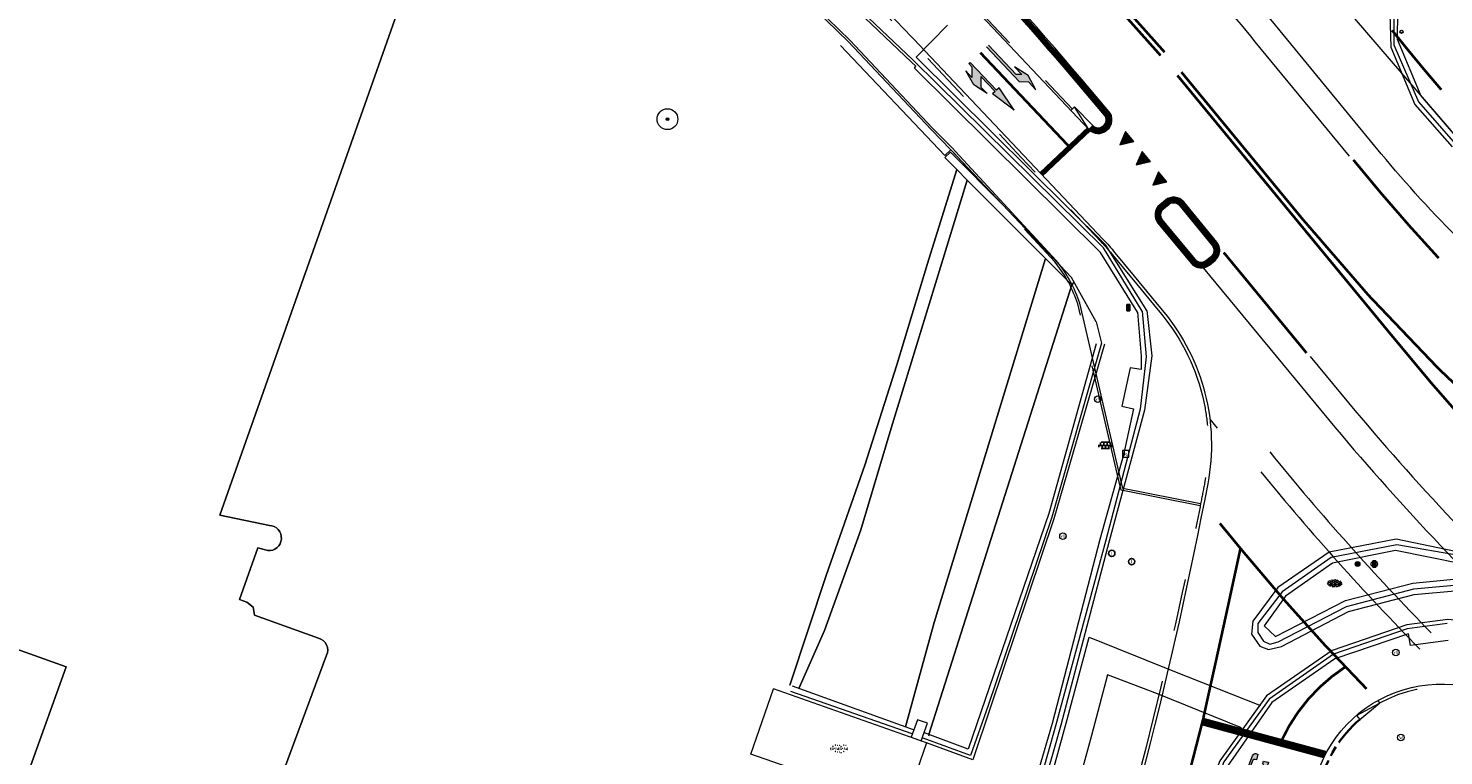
# Model space of a CAD drawing. Header units: metres. Extents: x 187916 to 189411, y 333285 to 334910.
# Tile 27 of 256: x 188472 to 188526, y 334271 to 334299. Entities that reach past the tile are written whole.
import ezdxf
from ezdxf.enums import TextEntityAlignment as Align

# ---------------------------------------------------------------- set-up
doc = ezdxf.new("R2010")
doc.units = ezdxf.units.M
for name, pattern in [('ACAD_ISO09W100', [45, 24, -3, 6, -3, 6, -3]), ('VH-OPSLUITBAND_100X200', [16, 8, -2, 4, -2]), ('VH-TROTTOIRBAND_180-200', [20, 10, -2, 2, -2, 2, -2]), ('VH-TROTTOIRBAND_280-300', [26, 12, -2, 4, -2, 4, -2]), ('VW-1-1_STREEP', [2, 1, -1]), ('VW-5050_STREEP', [1, 0.5, -0.5])]:
    doc.linetypes.add(name, pattern=pattern)
for name, color, linetype, lineweight in [('B-ME-BC-BETONVORM-G', 253, 'Continuous', 18), ('B-ME-IE-MEUBILAIR_WEGMEUBILAIR-S', 253, 'Continuous', 18), ('B-ME-IE-MEUBILAIR_WEGMEUBILAIR_PAAL-S', 253, 'Continuous', 18), ('B-ME-IE-MEUBILAIR_WEGMEUBILAIR_VERKEERSLICHT-S', 253, 'Continuous', 25), ('B-ME-IE-TERREINAFSCHEIDING_KUNSTMATIG_MUUR-G', 253, 'IE-TERREINAFSCHEIDING-KUNSTMATIG-DICHT', 18), ('B-ME-IE-TERREINAFSCHEIDING_KUNSTMATIG_RASTERHEKWERK-G', 253, 'IE-TERREINAFSCHEIDING-KUNSTMATIG-OPEN', 18), ('B-ME-RI-HWA_KOLK-S', 253, 'Continuous', 25), ('B-ME-RI-PUT_INSPECTIE-S', 253, 'Continuous', 25), ('B-ME-VH-KANTOPSLUITING_ACHTERKANTBAND-G', 253, 'Continuous', 18), ('B-ME-VH-VERHARDING_ASFALT-G', 253, 'Continuous', 18), ('B-ME-VH-VERHARDING_BETON-S', 253, 'Continuous', 25), ('B-ME-VH-VERHARDING_BETONSTRAATSTEEN-G', 253, 'Continuous', 18), ('B-ME-VH-VERHARDING_BETONSTRAATSTEEN-S', 253, 'Continuous', 25), ('B-ME-VH-VERHARDING_TEGEL-G', 253, 'Continuous', 18), ('B-ME-VH-VERHARDING_TEGEL-S', 253, 'Continuous', 25), ('B-WE-GK-KADEMUUR-GV', 253, 'Continuous', 15), ('B-WE-GR-BOOM-S', 253, 'Continuous', 15), ('B-WE-OG-BEBOUWING-GV', 253, 'Continuous', 15), ('B-WE-OG-TERREIN_BEGROEID-GV', 253, 'Continuous', 15), ('B-WE-OG-TERREIN_ERF-GV', 253, 'Continuous', 15), ('B-WE-OG-TERREIN_OEVER-GV', 253, 'Continuous', 15), ('B-WE-OG-WATER-GV', 253, 'Continuous', 15), ('N-WE-VH-KANTOPSLUITING_OPSLUITBAND_80X200-G', 30, 'VH-OPSLUITBAND_100X200', 15), ('N-WE-VH-KANTOPSLUITING_RIJWIELPADBAND_4-12 200-G', 94, 'VH-TROTTOIRBAND_180-200', 15), ('N-WE-VH-KANTOPSLUITING_TROTTOIRBAND_180 200-G', 251, 'VH-TROTTOIRBAND_180-200', 15), ('N-WE-VH-KANTOPSLUITING_TROTTOIRBAND_280 300-G', 10, 'VH-TROTTOIRBAND_280-300', 35), ('N-WE-VH-KANTOPSLUITING_TROTTOIRBAND_RWS-G', 251, 'ACAD_ISO09W100', 35), ('N-WE-VH-KANTOPSLUITING_VOORKANTBAND-G', 7, 'Continuous', 15), ('N-WE-VW-MARKERING_DWARS_DRIEHOEK-G', 251, 'VW-HAAIETAND50_L', 0), ('N-WE-VW-MARKERING_DWARS_OVERSTEEK_BLOKSTREEP-G', 251, 'VW-BLOK50', 0), ('N-WE-VW-MARKERING_DWARS_OVERSTEEK_KANALISATIESTREEP50_010_OENV-G', 251, 'VW-5050_STREEP', 0), ('N-WE-VW-MARKERING_DWARS_STOPSTREEP_020_OENV-G', 251, 'Continuous', 0), ('N-WE-VW-MARKERING_DWARS_STOPSTREEP_030_OENV-G', 251, 'Continuous', 0), ('N-WE-VW-MARKERING_LANGS_STREEP-G', 251, 'Continuous', 0), ('N-WE-VW-MARKERING_LANGS_STREEP_11_010_OENV-G', 251, 'VW-1-1_STREEP', 0), ('N-WE-VW-MARKERING_LANGS_STREEP_DOORGETROKKEN_010_OENV-G', 251, 'Continuous', 0), ('N-WE-VW-MARKERING_VLAK-G', 251, 'Continuous', 0)]:
    doc.layers.add(name, color=color, linetype=linetype, lineweight=lineweight)
doc.layers.add('N-W-VH-MATERIAALSCHEIDING-G', color=7, linetype='Continuous')
doc.styles.add('NLCS-ISO', font='NLCS-ISO.ttf')
doc.linetypes.add('IE-TERREINAFSCHEIDING-KUNSTMATIG-DICHT', pattern='A,8,-1,[82,NLCS.SHX,S=0.75,R=90,X=0,Y=0],-1', length=10)
doc.linetypes.add('IE-TERREINAFSCHEIDING-KUNSTMATIG-OPEN', pattern='A,7,-1.5,[67,NLCS.SHX,S=0.75,R=0,X=0,Y=0],-1.5', length=10)
doc.linetypes.add('VW-BLOK50', pattern='A,0,-0.5,[148,NLCS.SHX,S=1,R=0,X=-0.5,Y=0],-0.5', length=1)
doc.linetypes.add('VW-HAAIETAND50_L', pattern='A,0,-0.5,[150,NLCS.SHX,S=1,R=0,X=-0.625,Y=-0.25],-0.5', length=1)

# ---------------------------------------------------------------- blocks, each defined once
blk = doc.blocks.new('SGR-BOOM_GBKN-SO')
at = {"linetype": 'ByBlock', "lineweight": 18}
h = blk.add_hatch(color=0, dxfattribs=at)
h.dxf.hatch_style = 1
edge = h.paths.add_edge_path()
edge.add_arc((0, 0), 0.25, 0, 360)
at = {"color": 0, "linetype": 'ByBlock', "lineweight": 18}
for radius in [2, 0.25]:
    blk.add_circle((0, 0), radius, dxfattribs=at)
at = {"color": 0, "linetype": 'ByBlock', "lineweight": 18, "style": 'NLCS-ISO'}
blk.add_attdef('SOORT', (2.5, 0), '', height=1.5, dxfattribs=at)
blk = doc.blocks.new('SIE-WEG_STRAATPOT_WATER-SO')
blk.add_circle((0, 0), 0.4)
at = {"style": 'NLCS-ISO'}
blk.add_text('W', height=0.4, dxfattribs=at).set_placement((-0.21, -0.21))
blk = doc.blocks.new('SIE-WEG_PAAL_VERKEERSBORD-SO')
at = {"color": 0, "linetype": 'ByBlock', "lineweight": 18}
blk.add_circle((0, 0), 1.5, dxfattribs=at)
at = {"color": 0, "linetype": 'ByBlock', "lineweight": 18, "style": 'NLCS-ISO'}
blk.add_text('vb', height=1.5, dxfattribs=at).set_placement((0, 0.13), align=Align.MIDDLE_CENTER)
blk = doc.blocks.new('SIE-WEG_PAAL_ALGEMEEN_TYPE_01-SO')
h = blk.add_hatch(color=256)
edge = h.paths.add_edge_path()
edge.add_arc((0, 0), 0.188, 0, 360)
at = {"ltscale": 0.5}
blk.add_circle((0, 0), 0.188, dxfattribs=at)
blk = doc.blocks.new('SVH-BSS_KEIFORMAAT_KEPER-SO')
at = {"ltscale": 0.1}
for p, q in [((-5.3, 0.9), (-4.5, 0)), ((-5.2, 0.7), (-4, 1.9)), ((-5.2, -0.7), (-3, 1.5)), ((-4.8, -1.8), (-3, 0)), ((-4.6, 1.6), (-4.5, 1.5)), ((-3.7, 0.7), (-1.5, -1.5)), ((-3.6, 2.1), (-1.5, 0)), ((-2.5, 2.5), (-1.5, 1.5)), ((-2.2, 0.7), (-0.2, 2.8)), ((-2.2, 2.2), (-1.8, 2.6)), ((-2.2, -0.7), (0, 1.5)), ((-2.2, -2.2), (0, 0)), ((-0.7, 2.2), (1.5, 0)), ((-0.7, 0.7), (1.5, -1.5)), ((0.2, 2.8), (1.5, 1.5)), ((0.7, 2.2), (1.2, 2.7)), ((0.7, 0.7), (2.4, 2.4)), ((0.7, -0.7), (3, 1.5)), ((0.7, -2.2), (3, 0)), ((2.2, 2.2), (4.5, 0)), ((2.2, 0.7), (4.5, -1.5)), ((3.7, 0.7), (4.5, 1.5)), ((3.7, -0.7), (5.2, 0.8)), ((4.2, 1.7), (4.5, 1.5)), ((5.2, 0.7), (5.4, 0.5)), ((-5.7, -0.2), (-4.5, -1.5)), ((-3.9, -2.4), (-3, -1.5)), ((-3.7, -0.7), (-1.5, -3)), ((-3.7, -2.2), (-3.3, -2.7)), ((-1.6, -3.1), (0, -1.5)), ((-0.7, -0.7), (1.5, -3)), ((-0.7, -2.2), (0.2, -3.2)), ((-0.2, -3.2), (0, -3)), ((1.4, -3.1), (3, -1.5)), ((2.2, -0.7), (3.8, -2.4)), ((2.2, -2.2), (2.8, -2.8)), ((3.7, -2.2), (5.6, -0.4)), ((5.2, -0.7), (5.4, -1))]:
    blk.add_line(p, q, dxfattribs=at)
at = {"style": 'NLCS-ISO'}
blk.add_attdef('FORMAAT', text='', height=1.8, dxfattribs=at).set_placement((-5.8, -0.2), align=Align.MIDDLE_RIGHT)
blk.add_attdef('KLEUR', text='', height=1.8, dxfattribs=at).set_placement((5.8, -0.2), align=Align.MIDDLE_LEFT)
at = {"style": 'NLCS-ISO', "flags": 1}
blk.add_attdef('FUNCTIE', text='', height=1.8, dxfattribs=at).set_placement((0.1, -3.6), align=Align.MIDDLE_CENTER)
blk = doc.blocks.new('SIE-WEG_VERKEERSLICHT-SO')
at = {"color": 0, "flags": 128}
blk.add_lwpolyline([(-0.22, -0.62), (0.22, -0.62, 0.414214), (0.29, -0.54), (0.29, 0.54, 0.414214), (0.22, 0.62), (-0.22, 0.62, 0.414214), (-0.29, 0.54), (-0.29, -0.54, 0.414214)], format="xyb", close=True, dxfattribs=at)
at = {"color": 0}
for centre in [(0, 0.4), (0, 0), (0, -0.41)]:
    blk.add_circle(centre, 0.166, dxfattribs=at)
for centre in [(0, 0.33), (0, -0.07), (0, -0.48)]:
    blk.add_arc(centre, 0.191, 33.9504, 150.9239, dxfattribs=at)
blk = doc.blocks.new('SRI-PUT_INSPECTIE-SO')
blk.add_circle((0, 0), 2)
at = {"style": 'NLCS-ISO'}
blk.add_text('I', height=2.5, dxfattribs=at).set_placement((0, -0.01), align=Align.MIDDLE_CENTER)
blk = doc.blocks.new('SVH-TEGEL_300X300_DUN_LINT_KL-SO')
for p, q in [((-2.25, 1.36), (-2.25, 0)), ((-1.9, 1.5), (1.9, 1.5)), ((-1.5, 1.62), (-1.5, 1.5)), ((-0.75, 1.5), (-0.75, 0)), ((0, 1.81), (0, 1.5)), ((0, 0), (0, -1.5)), ((0.75, 1.5), (0.75, 0)), ((1.5, 1.62), (1.5, 1.5)), ((2.25, 1.36), (2.25, 0)), ((-3.39, 0), (3.39, 0)), ((-3, 0), (-3, -0.85)), ((-1.9, -1.5), (1.9, -1.5)), ((-1.5, 0), (-1.5, -1.5)), ((-0.75, -1.5), (-0.75, -1.77)), ((0.75, -1.5), (0.75, -1.77)), ((1.5, 0), (1.5, -1.5)), ((3, 0), (3, -0.85))]:
    blk.add_line(p, q)
blk = doc.blocks.new('SRI-KOLK-SO')
at = {"color": 0, "linetype": 'ByBlock', "lineweight": 18}
blk.add_lwpolyline([(-1.125, -1.125), (1.125, -1.125), (1.125, 1.125), (-1.125, 1.125)], close=True, dxfattribs=at)
at = {"color": 0, "linetype": 'ByBlock', "lineweight": 18, "style": 'NLCS-ISO'}
blk.add_text('k', height=1.5, dxfattribs=at).set_placement((0, 0), align=Align.MIDDLE_CENTER)
blk = doc.blocks.new('SVH-BETON-SO')
for p, q in [((-3.99, 1.31), (-4.09, 1.08)), ((-4.09, 1.07), (-3.99, 0.97)), ((-4, 1.31), (-3.9, 1.21)), ((-3.89, 1.21), (-3.99, 0.98)), ((-2.09, 0), (-1.91, 0)), ((-2, -0.16), (-2.09, 0)), ((-2, -0.16), (-1.91, 0)), ((1.25, 1.31), (1.16, 1.08)), ((1.16, 1.07), (1.26, 0.97)), ((1.25, 1.31), (1.35, 1.21)), ((1.35, 1.21), (1.26, 0.98)), ((3.15, 0), (3.34, 0)), ((3.25, -0.16), (3.15, 0)), ((3.25, -0.16), (3.34, 0)), ((-4.09, -0.65), (-3.91, -0.65)), ((-4, -0.81), (-4.09, -0.65)), ((-4, -0.81), (-3.91, -0.65)), ((-1, -0.74), (-0.9, -0.64)), ((-1, -0.74), (-0.77, -0.83)), ((-0.9, -0.64), (-0.67, -0.73)), ((-0.77, -0.83), (-0.67, -0.73)), ((1.15, -0.65), (1.34, -0.65)), ((1.25, -0.81), (1.15, -0.65)), ((1.25, -2.8), (1.16, -3.03)), ((1.16, -3.04), (1.21, -3.09)), ((1.25, -0.81), (1.34, -0.65)), ((1.25, -2.81), (1.35, -2.91)), ((1.35, -2.9), (1.28, -3.08)), ((4.24, -0.74), (4.47, -0.83)), ((4.25, -0.74), (4.35, -0.64)), ((4.34, -0.64), (4.57, -0.73)), ((4.48, -0.83), (4.58, -0.73))]:
    blk.add_line(p, q)
for centre, radius in [((-5.25, 0), 0.00119), ((-4, 0), 0.00119), ((-2.45, 1.92), 0.00119), ((-2.22, 1.83), 0.00491), ((-0.95, 1.65), 0.00119), ((0, 0), 0.00119), ((0.3, 1.65), 0.00119), ((1.25, 0), 0.00119), ((2.8, 1.92), 0.00119), ((3.03, 1.83), 0.00491), ((4.3, 1.65), 0.00119), ((5.25, 0), 0.00119), ((-5.32, -0.36), 0.00119), ((-5.25, -1.05), 0.00119), ((-3.01, -0.16), 0.00119), ((-2.45, -2.19), 0.00119), ((-2.22, -2.28), 0.00491), ((-2, -0.65), 0.00119), ((-0.95, -2.46), 0.00119), ((-0.07, -0.36), 0.00119), ((0, -1.05), 0.00119), ((0.3, -2.46), 0.00119), ((2.24, -0.16), 0.00119), ((2.8, -2.19), 0.00119), ((3.03, -2.28), 0.00491), ((3.25, -0.65), 0.00119), ((5.17, -0.36), 0.00119), ((5.25, -1.05), 0.00119)]:
    blk.add_circle(centre, radius)
at = {"style": 'NLCS-ISO', "flags": 1}
blk.add_attdef('FUNCTIE', text='', height=1.8, dxfattribs=at).set_placement((0.12, -3.58), align=Align.MIDDLE_CENTER)
blk = doc.blocks.new('DTM')
at = {"layer": 'B-ME-BC-BETONVORM-G', "ltscale": 0.2, "flags": 128}
for points in [[(188505.543, 334269.014), (188499.672, 334271.066), (188500.534, 334273.575)], [(188506.411, 334271.497), (188500.534, 334273.575)], [(188506.061, 334272.38), (188505.823, 334271.717), (188506.211, 334271.573), (188506.444, 334272.252), (188506.061, 334272.38)]]:
    blk.add_lwpolyline(points, dxfattribs=at)
at = {"layer": 'B-ME-IE-TERREINAFSCHEIDING_KUNSTMATIG_MUUR-G', "ltscale": 0.2, "flags": 128}
for points in [[(188500.036, 334301.71), (188503.406, 334298.432)], [(188507.117, 334294.052), (188503.107, 334298.274)], [(188506.587, 334295.048), (188503.406, 334298.432)], [(188506.587, 334295.048), (188507.346, 334294.277)], [(188507.346, 334294.277), (188507.117, 334294.052)], [(188512.928, 334286.826), (188511.11, 334280.305)], [(188511.11, 334280.305), (188508.006, 334271.254)], [(188505.915, 334271.998), (188501.265, 334273.674)], [(188505.915, 334271.998), (188505.923, 334271.995)], [(188506.338, 334271.885), (188506.32, 334271.891)], [(188508.006, 334271.254), (188506.338, 334271.885)]]:
    blk.add_lwpolyline(points, dxfattribs=at)
at = {"layer": 'B-ME-IE-TERREINAFSCHEIDING_KUNSTMATIG_RASTERHEKWERK-G', "ltscale": 0.2, "flags": 128}
for points in [[(188511.982, 334289.374), (188507.346, 334294.277)], [(188512.926, 334287.661), (188511.982, 334289.374)], [(188512.926, 334287.661), (188513.132, 334286.842)], [(188513.132, 334286.842), (188511.219, 334280.169)], [(188511.219, 334280.169), (188508.778, 334272.938)], [(188501.192, 334273.482), (188505.841, 334271.857)], [(188508.778, 334272.938), (188508.103, 334271.015)], [(188508.103, 334271.015), (188506.28, 334271.676)]]:
    blk.add_lwpolyline(points, dxfattribs=at)
at = {"layer": 'B-ME-VH-KANTOPSLUITING_ACHTERKANTBAND-G', "ltscale": 0.2, "flags": 128}
for points in [[(188505.839, 334297.641), (188500.954, 334302.286), (188498.138, 334305.212), (188491.784, 334310.683), (188484.986, 334316.398), (188476.28, 334323.686), (188471.692, 334326.803), (188464.714, 334332.309), (188458.052, 334337.665), (188451.755, 334342.858), (188444.99, 334348.585), (188439.219, 334353.386), (188434.646, 334357.238), (188434.017, 334357.611), (188432.815, 334357.62), (188431.977, 334357.016), (188432.013, 334356.959), (188427.07, 334351.062)], [(188537.18, 334342.12), (188534.839, 334333.267), (188533.977, 334329.818), (188533.817, 334329.499), (188533.477, 334329.21), (188531.739, 334328.223), (188531.52, 334328.036), (188531.352, 334327.785), (188528.999, 334318.529), (188527.305, 334312.1), (188525.019, 334303.059), (188524.794, 334302.126), (188525.253, 334302.006), (188524.931, 334300.574), (188524.5, 334300.627), (188524.48, 334298.517), (188525.39, 334296.34), (188526.858, 334294.626)], [(188514.516, 334288.041), (188513.088, 334290.334), (188505.946, 334297.411), (188505.994, 334297.486), (188505.839, 334297.641)], [(188514.516, 334288.041), (188514.65, 334286.344), (188514.654, 334285.838), (188514.223, 334285.893), (188513.905, 334284.431), (188514.359, 334284.329), (188513.967, 334282.558), (188513.061, 334279.306), (188511.235, 334272.236), (188509.659, 334266.862), (188509.658, 334266.801), (188509.372, 334265.803), (188507.419, 334259.111), (188505.864, 334254.053), (188505.856, 334253.963), (188504.138, 334248.591), (188504.141, 334248.523), (188502.107, 334242.438), (188499.75, 334235.618)], [(188519.802, 334275.585), (188522.494, 334276.962), (188525.084, 334277.634), (188526.776, 334277.802), (188526.947, 334278.374), (188524.414, 334278.885), (188521.992, 334278.4), (188520.195, 334277.134), (188519.369, 334275.992), (188519.802, 334275.585)], [(188526.44, 334275.434), (188524.988, 334275.242), (188524.917, 334275.68), (188522.09, 334274.722), (188519.672, 334273.041), (188517.992, 334270.642), (188517.392, 334268.981)]]:
    blk.add_lwpolyline(points, dxfattribs=at)
at = {"layer": 'B-ME-VH-VERHARDING_ASFALT-G', "ltscale": 0.2, "flags": 128}
for points in [[(188534.713, 334341.928), (188532.653, 334334.088), (188531.083, 334327.824), (188528.677, 334318.608), (188526.942, 334312.088), (188524.631, 334303.022), (188524.472, 334302.259), (188524.163, 334300.803), (188524.235, 334298.219), (188525.159, 334296.015), (188526.59, 334294.387)], [(188514.874, 334288.097), (188513.299, 334290.613), (188506.012, 334297.831), (188507.22, 334299.055)], [(188514.874, 334288.097), (188515.065, 334286.364), (188514.773, 334284.269), (188513.417, 334279.242), (188511.566, 334272.176), (188509.728, 334265.689), (188507.752, 334258.994), (188506.703, 334255.536)], [(188520.042, 334275.199), (188522.611, 334276.54), (188525.13, 334277.192), (188526.833, 334277.353), (188527.23, 334277.457), (188527.585, 334277.964), (188527.529, 334278.485), (188527.029, 334278.78), (188524.44, 334279.324), (188521.869, 334278.814), (188519.901, 334277.464), (188518.933, 334276.174), (188518.883, 334275.667), (188519.21, 334275.215), (188519.543, 334275.088), (188520.042, 334275.199)], [(188618.626, 334232.243), (188609.812, 334235.995), (188608.421, 334236.598), (188600.241, 334240.118), (188592.065, 334243.633), (188582.77, 334247.633), (188574.778, 334251.069), (188565.582, 334255.046), (188561.079, 334257.134), (188551.776, 334262.208), (188544.883, 334266.261), (188538.941, 334270.011), (188531.327, 334275.044), (188529.037, 334275.965), (188526.426, 334276.239), (188524.851, 334276.035), (188521.984, 334275.044), (188519.46, 334273.298), (188517.67, 334270.807), (188517.01, 334269.045)]]:
    blk.add_lwpolyline(points, dxfattribs=at)
at = {"layer": 'B-ME-VH-VERHARDING_BETONSTRAATSTEEN-G', "ltscale": 0.2, "flags": 128}
for points in [[(188505.894, 334297.718), (188501.002, 334302.378), (188498.201, 334305.265), (188491.848, 334310.749), (188485.044, 334316.468), (188476.342, 334323.776), (188471.749, 334326.91), (188464.808, 334332.367), (188458.135, 334337.732), (188451.85, 334342.913), (188445.051, 334348.647), (188439.276, 334353.464), (188434.73, 334357.31), (188434.007, 334357.737), (188432.758, 334357.722), (188431.884, 334357.091), (188426.91, 334351.145)], [(188537.01, 334342.201), (188534.659, 334333.341), (188533.813, 334329.864), (188533.665, 334329.6), (188533.617, 334329.573), (188533.418, 334329.395), (188531.616, 334328.409), (188531.42, 334328.228), (188531.203, 334327.808), (188528.801, 334318.574), (188527.11, 334312.081), (188524.81, 334303.03), (188524.651, 334302.193), (188524.332, 334300.719), (188524.35, 334298.304), (188525.302, 334296.119), (188526.713, 334294.491)], [(188514.686, 334288.079), (188513.2, 334290.501), (188505.894, 334297.718)], [(188514.686, 334288.079), (188514.839, 334286.318), (188514.608, 334284.318), (188513.294, 334279.278), (188511.369, 334272.193), (188509.563, 334265.723), (188507.623, 334259.067)], [(188519.914, 334275.377), (188522.534, 334276.738), (188525.124, 334277.406), (188526.801, 334277.561), (188527.157, 334277.69), (188527.341, 334278.107), (188527.279, 334278.385), (188526.992, 334278.671), (188524.467, 334279.103), (188521.946, 334278.612), (188520.058, 334277.303), (188519.135, 334276.083), (188519.128, 334275.741), (188519.343, 334275.403), (188519.589, 334275.292), (188519.914, 334275.377)], [(188526.404, 334276.085), (188524.857, 334275.879), (188522.036, 334274.909), (188519.561, 334273.177), (188517.823, 334270.768), (188517.161, 334269.038)], [(188506.703, 334255.536), (188506.889, 334255.459), (188508.025, 334259.116), (188510.174, 334266.427), (188511.805, 334272.389), (188512.66, 334275.559), (188515.865, 334274.267), (188519.238, 334272.934)], [(188518.505, 334272.078), (188515.28, 334273.375), (188513.359, 334274.114), (188512.747, 334271.786), (188511.068, 334265.647), (188509.075, 334259.034), (188507.844, 334255.071), (188505.651, 334248.03), (188503.597, 334241.722), (188501.267, 334235.187)]]:
    blk.add_lwpolyline(points, dxfattribs=at)
at = {"layer": 'B-ME-VH-VERHARDING_TEGEL-G', "ltscale": 0.2, "flags": 128}
blk.add_lwpolyline([(188513.242, 334286.808), (188511.302, 334280.105), (188508.865, 334272.873), (188508.194, 334270.848), (188506.411, 334271.497), (188505.593, 334269.127), (188507.469, 334268.457), (188509.659, 334266.862)], dxfattribs=at)
at = {"layer": 'B-WE-GK-KADEMUUR-GV', "ltscale": 0.2, "flags": 128}
blk.add_lwpolyline([(188509.346, 334292.161), (188507.332, 334294.182), (188507.12, 334293.97), (188507.569, 334293.519), (188507.977, 334293.11), (188510.984, 334290.094), (188511.984, 334289.091), (188512.083, 334289.19)], dxfattribs=at)
at = {"layer": 'B-WE-OG-BEBOUWING-GV', "ltscale": 0.2, "flags": 128}
for points in [[(188461.172, 334278.776), (188473.384, 334274.416), (188472.013, 334270.607)], [(188480.661, 334267.542), (188483.378, 334274.861), (188483.412, 334274.959), (188483.423, 334275.062), (188483.411, 334275.165), (188483.377, 334275.263), (188483.322, 334275.351), (188483.249, 334275.424), (188483.162, 334275.48), (188483.064, 334275.515)], [(188483.064, 334275.515), (188480.607, 334276.398), (188480.557, 334276.705), (188480.312, 334276.896), (188480.035, 334277.003), (188480.74, 334278.982), (188481.12, 334278.879), (188481.216, 334278.881), (188481.31, 334278.901), (188481.398, 334278.939), (188481.477, 334278.994), (188481.544, 334279.064), (188481.595, 334279.145), (188481.629, 334279.235), (188481.645, 334279.33), (188481.642, 334279.426), (188481.62, 334279.52), (188481.58, 334279.607), (188481.523, 334279.685), (188481.452, 334279.75), (188481.37, 334279.8), (188481.279, 334279.832), (188481.184, 334279.846), (188479.283, 334280.241), (188487.988, 334304.914)]]:
    blk.add_lwpolyline(points, dxfattribs=at)
at = {"layer": 'B-WE-OG-TERREIN_BEGROEID-GV', "ltscale": 0.2, "flags": 128}
for points in [[(188512.083, 334289.19), (188511.984, 334289.091), (188506.505, 334271.822)], [(188506.496, 334271.792), (188506.482, 334271.748)]]:
    blk.add_lwpolyline(points, dxfattribs=at)
at = {"layer": 'B-WE-OG-TERREIN_ERF-GV', "ltscale": 0.2, "flags": 128}
for points in [[(188487.988, 334304.914), (188479.283, 334280.241), (188481.184, 334279.846), (188481.279, 334279.832), (188481.37, 334279.8), (188481.452, 334279.75), (188481.523, 334279.685), (188481.58, 334279.607), (188481.62, 334279.52), (188481.642, 334279.426), (188481.645, 334279.33), (188481.629, 334279.235), (188481.595, 334279.145), (188481.544, 334279.064), (188481.477, 334278.994), (188481.398, 334278.939), (188481.31, 334278.901), (188481.216, 334278.881), (188481.12, 334278.879), (188480.74, 334278.982), (188480.035, 334277.003), (188480.312, 334276.896), (188480.557, 334276.705), (188480.607, 334276.398), (188483.064, 334275.515), (188483.162, 334275.48), (188483.249, 334275.424), (188483.322, 334275.351), (188483.377, 334275.263), (188483.411, 334275.165), (188483.423, 334275.062), (188483.412, 334274.959), (188483.378, 334274.861), (188480.661, 334267.542)], [(188472.013, 334270.607), (188473.384, 334274.416), (188461.172, 334278.776)], [(188501.163, 334273.708), (188502.562, 334277.923), (188504.038, 334282.16), (188505.271, 334286.013), (188506.454, 334289.911), (188507.569, 334293.519), (188507.12, 334293.97), (188507.332, 334294.182)]]:
    blk.add_lwpolyline(points, dxfattribs=at)
at = {"layer": 'B-WE-OG-TERREIN_OEVER-GV', "ltscale": 0.2, "flags": 128}
for points in [[(188501.503, 334273.588), (188502.5, 334275.813), (188503.889, 334279.679), (188505.054, 334283.579), (188507.977, 334293.11), (188507.569, 334293.519), (188506.454, 334289.911), (188505.271, 334286.013), (188504.038, 334282.16), (188502.562, 334277.923), (188501.163, 334273.708)], [(188506.505, 334271.822), (188511.984, 334289.091), (188510.984, 334290.094), (188506.708, 334276.121), (188505.607, 334272.109)]]:
    blk.add_lwpolyline(points, dxfattribs=at)
at = {"layer": 'B-WE-OG-WATER-GV', "ltscale": 0.2, "flags": 128}
blk.add_lwpolyline([(188505.607, 334272.109), (188506.708, 334276.121), (188510.984, 334290.094), (188507.977, 334293.11), (188505.054, 334283.579), (188503.889, 334279.679), (188502.5, 334275.813), (188501.503, 334273.588)], dxfattribs=at)
at = {"layer": 'B-ME-IE-MEUBILAIR_WEGMEUBILAIR-S'}
for name, p, xscale, yscale, zscale in [('SIE-WEG_STRAATPOT_WATER-SO', (188524.645, 334298.803), 0.15625, 0.15625, 0.15625), ('SIE-WEG_PAAL_VERKEERSBORD-SO', (188512.981, 334284.696), 0.083, 0.083, 0.083), ('SIE-WEG_PAAL_VERKEERSBORD-SO', (188511.648, 334279.437), 0.083, 0.083, 0.083), ('SIE-WEG_PAAL_VERKEERSBORD-SO', (188523.601, 334278.365), 0.083, 0.083, 0.083), ('SIE-WEG_PAAL_VERKEERSBORD-SO', (188524.429, 334274.97), 0.083, 0.083, 0.083), ('SIE-WEG_STRAATPOT_WATER-SO', (188524.618, 334271.704), 0.3125, 0.3125, 0.3125)]:
    blk.add_blockref(name, p, dxfattribs=dict(at, xscale=xscale, yscale=yscale, zscale=zscale))
at = {"layer": 'B-ME-IE-MEUBILAIR_WEGMEUBILAIR_PAAL-S', "xscale": 0.5, "yscale": 0.5, "zscale": 0.5}
blk.add_blockref('SIE-WEG_PAAL_ALGEMEEN_TYPE_01-SO', (188522.959, 334278.365), dxfattribs=at)
at = {"layer": 'B-ME-IE-MEUBILAIR_WEGMEUBILAIR_VERKEERSLICHT-S', "xscale": 0.2019620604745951, "yscale": 0.2019620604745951, "zscale": 0.2019620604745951}
for p in [(188514.159, 334288.21), (188523.6, 334278.367)]:
    blk.add_blockref('SIE-WEG_VERKEERSLICHT-SO', p, dxfattribs=at)
at = {"layer": 'B-ME-RI-HWA_KOLK-S', "xscale": 0.11, "yscale": 0.11, "zscale": 0.11}
blk.add_blockref('SRI-KOLK-SO', (188514.052, 334282.598), dxfattribs=at)
at = {"layer": 'B-ME-RI-PUT_INSPECTIE-S', "xscale": 0.06, "yscale": 0.06, "zscale": 0.06250000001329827}
for p in [(188513.523, 334278.772), (188514.286, 334278.46)]:
    blk.add_blockref('SRI-PUT_INSPECTIE-SO', p, dxfattribs=at)
at = {"layer": 'B-ME-VH-VERHARDING_BETON-S', "xscale": 0.06, "yscale": 0.06, "zscale": 0.06}
blk.add_blockref('SVH-BETON-SO', (188503.056, 334271.297), dxfattribs=at)
at = {"layer": 'B-ME-VH-VERHARDING_BETONSTRAATSTEEN-S', "xscale": 0.05, "yscale": 0.05, "zscale": 0.05}
blk.add_blockref('SVH-BSS_KEIFORMAAT_KEPER-SO', (188522.082, 334277.633), dxfattribs=at)
at = {"layer": 'B-ME-VH-VERHARDING_TEGEL-S', "xscale": 0.084, "yscale": 0.084, "zscale": 0.084}
blk.add_blockref('SVH-TEGEL_300X300_DUN_LINT_KL-SO', (188513.28, 334282.922), dxfattribs=at)
at = {"layer": 'B-WE-GR-BOOM-S', "xscale": 0.2, "yscale": 0.2, "zscale": 0.2}
blk.add_blockref('SGR-BOOM_GBKN-SO', (188496.465, 334295.448), dxfattribs=at)
blk = doc.blocks.new('ontwerp Parklaan')
at = {"layer": 'N-W-VH-MATERIAALSCHEIDING-G', "color": 251, "flags": 128}
blk.add_lwpolyline([(188523.074, 334293.468), (188523.073, 334293.468)], dxfattribs=at)
at = {"layer": 'N-WE-VH-KANTOPSLUITING_OPSLUITBAND_80X200-G', "color": 251, "flags": 128}
for points in [[(188437.25, 334358.278), (188452.166, 334345.74, 0.013064), (188460.51, 334339.09), (188479.453, 334324.888), (188483.726, 334321.52, -0.019446), (188492.722, 334313.846), (188502.469, 334304.853, -0.00761), (188504.72, 334302.712), (188508.57, 334299.474), (188512.009, 334295.837)], [(188516.919, 334280.601), (188513.881, 334281.196), (188513.881, 334281.196), (188513.73, 334281.843), (188512.215, 334288.356, 0.08873), (188511.383, 334289.91), (188511.331, 334289.967), (188507.462, 334294.154), (188507.346, 334294.277), (188506.587, 334295.048), (188503.406, 334298.432), (188500.036, 334301.71), (188494.44, 334306.873), (188493.451, 334307.282), (188491.094, 334309.378), (188490.271, 334310.206), (188489.908, 334310.456), (188489.089, 334310.888), (188488.967, 334311.372), (188483.059, 334316.114), (188482.502, 334316.642), (188480.949, 334318.667), (188477.038, 334321.749), (188476.61, 334321.813), (188476.268, 334321.621), (188475.327, 334322.396), (188475.319, 334322.742), (188475.256, 334322.953), (188475.155, 334323.113), (188474.911, 334323.257), (188474.63, 334323.185), (188474.33, 334322.896), (188471.429, 334325.324), (188455.251, 334338.219), (188455.076, 334337.952), (188449.538, 334342.657), (188446.785, 334344.996), (188445.266, 334346.258), (188444.498, 334346.908), (188440.455, 334350.379), (188434.575, 334355.096)]]:
    blk.add_lwpolyline(points, format="xyb", dxfattribs=at)
at = {"layer": 'N-WE-VH-KANTOPSLUITING_RIJWIELPADBAND_4-12 200-G', "color": 251, "flags": 128}
for points in [[(188435.834, 334356.594), (188450.75, 334344.056, 0.013074), (188459.19, 334337.33), (188478.112, 334323.144), (188482.365, 334319.792, -0.019446), (188491.231, 334312.229), (188500.977, 334303.236, -0.017053), (188505.823, 334298.45), (188510.047, 334293.982), (188513.104, 334290.749, -0.017075), (188513.551, 334290.243), (188514.158, 334289.506), (188514.295, 334289.339), (188515.121, 334288.337), (188515.429, 334287.963, -0.120345), (188517.054, 334284.595, -0.031342), (188517.199, 334283.619, -0.068519), (188517.087, 334281.472, -0.001154), (188516.934, 334280.679, -0.001429), (188516.739, 334279.699, -0.028358), (188511.721, 334260.524)], [(188615.511, 334231.962), (188588.361, 334243.176), (188553.708, 334257.488), (188552.026, 334258.183, -0.054854), (188536.847, 334266.5, -0.00316), (188536.032, 334267.079, -0.014252), (188532.447, 334269.815, -0.012545), (188529.426, 334272.39, 0.320006), (188523.794, 334273.019)]]:
    blk.add_lwpolyline(points, format="xyb", dxfattribs=at)
at = {"layer": 'N-WE-VH-KANTOPSLUITING_TROTTOIRBAND_180 200-G', "color": 251, "flags": 128}
blk.add_lwpolyline([(188512.718, 334295.131, 0.22, 0.22, 0.39435), (188513.249, 334295.098, 0.22, 0.22, 0), (188513.278, 334295.122, 0.22, 0.22, 0.416873), (188513.329, 334295.674, 0.22, 0.22, 0.026587), (188499.045, 334310.964, 0.2, 0.2, 0.017523), (188489.206, 334319.83, 0.2, 0.2, 0), (188487.526, 334321.242, 0.2, 0.2, 0.027351), (188479.057, 334327.605, 0.2, 0.2, 0), (188470.626, 334333.245, 0.2, 0.2, -0.027351), (188452.874, 334346.582, 0.2, 0.2, 0), (188437.958, 334359.12, 0.2, 0.2, 0)], format="xyseb", dxfattribs=at)
at = {"layer": 'N-WE-VH-KANTOPSLUITING_TROTTOIRBAND_180 200-G', "color": 251, "linetype": 'Continuous', "flags": 128}
blk.add_lwpolyline([(188512.798, 334295.207, 0.39435), (188513.179, 334295.183), (188513.208, 334295.207, 0.416873), (188513.245, 334295.603, 0.026587), (188498.969, 334310.885, 0.018226), (188489.142, 334319.753), (188487.462, 334321.166, 0.027351), (188479.001, 334327.522), (188470.57, 334333.162, -0.027351), (188452.809, 334346.505), (188437.893, 334359.043)], format="xyb", dxfattribs=at)
at = {"layer": 'N-WE-VH-KANTOPSLUITING_TROTTOIRBAND_180 200-G', "color": 251, "flags": 128}
for points in [[(188511.951, 334295.782), (188512.096, 334295.92)], [(188512.096, 334295.92), (188512.798, 334295.207)], [(188512.638, 334295.056), (188512.798, 334295.207)], [(188523.736, 334273.124), (188523.794, 334273.019)], [(188522.911, 334272.55), (188523.794, 334273.019)], [(188522.911, 334272.55), (188523.042, 334272.397)], [(188523.042, 334272.397), (188523.794, 334273.019)]]:
    blk.add_lwpolyline(points, dxfattribs=at)
at = {"layer": 'N-WE-VH-KANTOPSLUITING_TROTTOIRBAND_180 200-G', "color": 251, "ltscale": 0.2, "flags": 128}
blk.add_lwpolyline([(188512.638, 334295.056), (188512.096, 334295.92)], dxfattribs=at)
at = {"layer": 'N-WE-VH-KANTOPSLUITING_TROTTOIRBAND_280 300-G', "color": 251, "ltscale": 0.1, "flags": 128}
blk.add_lwpolyline([(188523.042, 334272.397, 0.15486), (188521.514, 334269.928)], format="xyb", dxfattribs=at)
at = {"layer": 'N-WE-VH-KANTOPSLUITING_TROTTOIRBAND_RWS-G', "color": 251, "const_width": 0.2, "flags": 128}
blk.add_lwpolyline([(188515.427, 334292.086, 0.414214), (188515.373, 334291.523), (188516.645, 334289.979, 0.414214), (188517.208, 334289.925), (188517.424, 334290.103, 0.414214), (188517.478, 334290.666), (188516.206, 334292.209, 0.414214), (188515.643, 334292.264)], format="xyb", close=True, dxfattribs=at)
at = {"layer": 'N-WE-VH-KANTOPSLUITING_TROTTOIRBAND_RWS-G', "color": 251, "linetype": 'Continuous', "flags": 128}
blk.add_lwpolyline([(188515.491, 334292.009, 0.414214), (188515.45, 334291.586), (188516.722, 334290.043, 0.414214), (188517.144, 334290.002), (188517.36, 334290.18, 0.414214), (188517.401, 334290.602), (188516.129, 334292.146, 0.414214), (188515.707, 334292.187)], format="xyb", close=True, dxfattribs=at)
at = {"layer": 'N-WE-VH-KANTOPSLUITING_VOORKANTBAND-G', "color": 251, "flags": 128}
for points in [[(188437.198, 334358.217), (188452.114, 334345.679, 0.013064), (188460.462, 334339.026), (188479.404, 334324.825), (188483.677, 334321.457, -0.019446), (188492.668, 334313.787), (188502.415, 334304.795, -0.007617), (188504.666, 334302.653), (188508.515, 334299.415), (188512.638, 334295.056, 0.39435), (188513.319, 334295.013), (188513.348, 334295.037, 0.416873), (188513.413, 334295.744, 0.043427), (188489.271, 334319.906), (188487.591, 334321.319, 0.027351), (188479.112, 334327.688), (188470.681, 334333.328, -0.027351), (188452.938, 334346.658), (188452.938, 334346.658), (188441.921, 334355.919)], [(188435.911, 334356.686), (188450.828, 334344.148, 0.01476), (188460.376, 334336.591), (188478.185, 334323.239), (188482.439, 334319.886, -0.019446), (188491.312, 334312.317), (188501.058, 334303.325, -0.017053), (188505.91, 334298.532), (188510.134, 334294.065), (188513.192, 334290.831, -0.017075), (188513.643, 334290.319), (188514.388, 334289.416), (188515.214, 334288.413), (188515.522, 334288.039, -0.223108), (188517.205, 334281.45, -0.030944), (188511.835, 334260.487)], [(188516.934, 334280.679), (188513.947, 334281.265), (188513.808, 334281.861), (188512.292, 334288.377, 0.089055), (188511.443, 334289.962), (188511.389, 334290.021), (188507.521, 334294.208), (188507.404, 334294.333), (188506.645, 334295.103), (188503.463, 334298.488), (188500.091, 334301.768)], [(188509.448, 334239.764, 0.000338), (188509.767, 334240.662, 0.0002), (188509.955, 334241.194, -0.04064), (188512.607, 334247.12, -0.013653), (188513.709, 334249.005, 0.05719), (188517.614, 334257.247, 0.018268), (188521.32, 334269.977, -0.564196), (188529.506, 334272.479, 0.000336), (188529.585, 334272.408, 0.012209), (188532.523, 334269.909, 0.072336), (188552.072, 334258.294), (188553.754, 334257.599), (188588.407, 334243.287), (188615.557, 334232.073)]]:
    blk.add_lwpolyline(points, format="xyb", dxfattribs=at)
blk.add_lwpolyline([(188515.364, 334292.163, 0.414214), (188515.296, 334291.459), (188516.567, 334289.916, 0.414214), (188517.271, 334289.848), (188517.487, 334290.026, 0.414214), (188517.555, 334290.729), (188516.284, 334292.273, 0.414214), (188515.58, 334292.341)], format="xyb", close=True, dxfattribs=at)
blk = doc.blocks.new('markering')
at = {"layer": 'N-WE-VW-MARKERING_VLAK-G'}
blk.add_hatch(color=256, dxfattribs=at).paths.add_polyline_path([(188510.064, 334297.159), (188509.852, 334297.164), (188508.785, 334298.294), (188508.712, 334298.225), (188509.983, 334296.881), (188510.336, 334296.871), (188510.611, 334296.58), (188510.308, 334297.119), (188509.787, 334297.452)])
h = blk.add_hatch(color=256, dxfattribs=at)
h.paths.add_polyline_path([(188509.774, 334295.788), (188509.195, 334296.652), (188509.095, 334296.557), (188508.081, 334297.629), (188508.031, 334297.581), (188508.15, 334297.455), (188508.152, 334297.303), (188508.497, 334296.938), (188508.495, 334297.091), (188509.045, 334296.509), (188508.944, 334296.415)])
h.paths.add_polyline_path([(188508.741, 334296.429), (188508.501, 334296.683), (188508.497, 334296.938), (188508.152, 334297.303), (188508.156, 334297.048), (188507.917, 334297.301), (188508.229, 334296.77)])
h = blk.add_hatch(color=256, dxfattribs=at)
h.dxf.hatch_style = 1
h.paths.add_polyline_path([(188513.829, 334294.462), (188514.373, 334294.592), (188514.051, 334294.975)])
h = blk.add_hatch(color=256, dxfattribs=at)
h.dxf.hatch_style = 1
h.paths.add_polyline_path([(188514.464, 334293.692), (188515.008, 334293.819), (188514.688, 334294.204)])
h = blk.add_hatch(color=256, dxfattribs=at)
h.dxf.hatch_style = 1
h.paths.add_polyline_path([(188515.096, 334292.919), (188515.64, 334293.045), (188515.322, 334293.43)])
h = blk.add_hatch(color=256, dxfattribs=at)
h.paths.add_polyline_path([(188519.133, 334271.068), (188519.084, 334271.082), (188519.084, 334271.082), (188519.035, 334271.095, 0.236068), (188518.973, 334271.06), (188518.929, 334270.993), (188518.547, 334269.996, 0.006813), (188518.541, 334270.011, 0.22312), (188518.468, 334270.073, 0.22312), (188518.374, 334270.057, 0.090648), (188518.216, 334269.897, 0.047451), (188518.097, 334269.68, 0.035374), (188517.988, 334269.367, 0.035374), (188517.923, 334269.042, 0.047451), (188517.915, 334268.795, 0.090648), (188517.97, 334268.577, 0.22312), (188518.042, 334268.515, 0.22312), (188518.136, 334268.532, 0.090648), (188518.294, 334268.692, 0.047451), (188518.413, 334268.908, 0.035374), (188518.523, 334269.221, 0.035374), (188518.587, 334269.546, 0.047451), (188518.595, 334269.793, 0.038864), (188518.581, 334269.889), (188518.626, 334270.01), (188518.72, 334269.079), (188518.689, 334268.966, 0.544665), (188518.742, 334268.873), (188518.859, 334268.867, 0.008345), (188518.848, 334268.79, 0.047451), (188518.84, 334268.542, 0.090648), (188518.895, 334268.324, 0.22312), (188518.967, 334268.263, 0.22312), (188519.061, 334268.279, 0.090648), (188519.219, 334268.439, 0.047451), (188519.338, 334268.656, 0.035374), (188519.448, 334268.968, 0.035374), (188519.512, 334269.293, 0.047451), (188519.52, 334269.54, 0.090648), (188519.465, 334269.758, 0.22312), (188519.393, 334269.82, 0.22312), (188519.299, 334269.804, 0.006813), (188519.285, 334269.794), (188519.331, 334270.36), (188519.409, 334270.548), (188519.427, 334270.517), (188519.535, 334270.723, 0.548946), (188519.517, 334270.754), (188519.347, 334270.8), (188519.32, 334270.703), (188519.365, 334270.625), (188519.303, 334270.446), (188518.835, 334270.574), (188518.932, 334270.836, -0.281777), (188519.024, 334270.863), (188519.073, 334270.849)])
h.paths.add_polyline_path([(188519.218, 334270.234), (188518.824, 334269.269), (188518.775, 334269.283), (188518.686, 334270.172), (188518.756, 334270.36)], flags=16)
h.paths.add_polyline_path([(188519.22, 334270.05), (188519.197, 334269.714, 0.035986), (188519.141, 334269.644, 0.047451), (188519.022, 334269.427, 0.021905), (188518.949, 334269.235), (188518.897, 334269.25)], flags=16)
h.paths.add_polyline_path([(188518.465, 334269.862, -0.01664), (188518.475, 334269.828), (188518.339, 334269.507), (188518.257, 334269.398), (188518.218, 334269.252, 0.720759), (188518.235, 334269.221, 0.162278), (188518.266, 334269.239), (188518.342, 334269.323), (188518.457, 334269.553), (188518.493, 334269.65, -0.030907), (188518.479, 334269.502, -0.028874), (188518.426, 334269.248, -0.028874), (188518.343, 334269.002, -0.039407), (188518.258, 334268.831, -0.080527), (188518.146, 334268.699, -0.24906), (188518.089, 334268.686, -0.24906), (188518.046, 334268.726, -0.080527), (188518.017, 334268.897, -0.039407), (188518.031, 334269.087, -0.028874), (188518.085, 334269.341, -0.028874), (188518.168, 334269.587, -0.039407), (188518.252, 334269.757, -0.080527), (188518.364, 334269.89, -0.24906), (188518.422, 334269.903, -0.24906)], flags=16)
h.paths.add_polyline_path([(188519.346, 334269.65, -0.24906), (188519.389, 334269.609, -0.080527), (188519.418, 334269.439, -0.039407), (188519.404, 334269.249, -0.028874), (188519.35, 334268.995, -0.028874), (188519.268, 334268.749, -0.039407), (188519.183, 334268.578, -0.080527), (188519.071, 334268.446, -0.24906), (188519.014, 334268.433, -0.24906), (188518.971, 334268.473, -0.080527), (188518.942, 334268.644, -0.039407), (188518.956, 334268.834, -0.003097), (188518.96, 334268.861), (188519.133, 334268.871), (188519.209, 334268.955), (188519.249, 334269.101, 0.414214), (188519.213, 334269.163), (188519.046, 334269.209, -0.014843), (188519.092, 334269.334, -0.039407), (188519.177, 334269.504, -0.080527), (188519.289, 334269.637, -0.24906)], flags=16)
at = {"layer": 'N-WE-VW-MARKERING_DWARS_DRIEHOEK-G', "flags": 128}
for points in [[(188522.652, 334294.027), (188519.208, 334298.207, 0.012784), (188513.403, 334304.961)], [(188521.143, 334286.328), (188522.605, 334284.553, 0.02831), (188530.839, 334275.779)], [(188519.243, 334281.907, 0.022747), (188525.346, 334275.099, 0.022747)]]:
    blk.add_lwpolyline(points, format="xyb", dxfattribs=at)
blk.add_lwpolyline([(188517.288, 334283.93), (188517.573, 334283.583)], dxfattribs=at)
at = {"layer": 'N-WE-VW-MARKERING_DWARS_OVERSTEEK_BLOKSTREEP-G', "flags": 128}
for points in [[(188526.952, 334290.74, -0.025138), (188523.868, 334294.123), (188519.981, 334298.841, 0.012781), (188514.145, 334305.632, 0.012781)], [(188517.036, 334289.74), (188521.836, 334283.914, 0.028319), (188530.15, 334275.054)], [(188519.587, 334282.668, 0.023097), (188525.785, 334275.723)]]:
    blk.add_lwpolyline(points, format="xyb", dxfattribs=at)
blk.add_lwpolyline([(188517.698, 334305.304), (188526.534, 334295.019)], dxfattribs=at)
at = {"layer": 'N-WE-VW-MARKERING_DWARS_OVERSTEEK_KANALISATIESTREEP50_010_OENV-G', "const_width": 0.1, "flags": 128}
for points in [[(188524.281, 334298.864, 0.009522), (188526.173, 334296.578, 0.009482)], [(188517.671, 334279.926), (188518.556, 334278.852, 0.021546), (188523.307, 334273.567)]]:
    blk.add_lwpolyline(points, format="xyb", dxfattribs=at)
at = {"layer": 'N-WE-VW-MARKERING_DWARS_STOPSTREEP_020_OENV-G', "const_width": 0.2, "flags": 128}
blk.add_lwpolyline([(188512.638, 334295.056), (188510.821, 334293.338)], dxfattribs=at)
at = {"layer": 'N-WE-VW-MARKERING_DWARS_STOPSTREEP_030_OENV-G', "const_width": 0.3, "flags": 128}
blk.add_lwpolyline([(188521.722, 334271.042), (188517.007, 334272.315)], dxfattribs=at)
at = {"layer": 'N-WE-VW-MARKERING_LANGS_STREEP-G', "flags": 128}
for points in [[(188483.095, 334328.647, 0.1, 0.1, 0), (188487.632, 334325.072, 0.1, 0.1, 0), (188491.137, 334322.126, 0.1, 0.1, -0.042962), (188515.396, 334297.893, 0, 0, 0)], [(188483.236, 334328.832, 0.1, 0.1, 0), (188487.76, 334325.226, 0.1, 0.1, 0), (188491.265, 334322.279, 0.1, 0.1, -0.042963), (188515.549, 334298.021, 0, 0, 0)]]:
    blk.add_lwpolyline(points, format="xyseb", dxfattribs=at)
at = {"layer": 'N-WE-VW-MARKERING_LANGS_STREEP_11_010_OENV-G', "const_width": 0.1, "flags": 128}
for points in [[(188516.041, 334297.129), (188524.231, 334287.187, 0.001566), (188524.552, 334286.801, 0.017781), (188528.3, 334282.513, 0.017781)], [(188516.194, 334297.257), (188520.835, 334291.624, 0.036556), (188528.892, 334283.184)], [(188522.796, 334293.886, 0.016235), (188526.071, 334290.114, 0.016235)], [(188517.039, 334272.462, 0.001903), (188518.463, 334278.965, 0.001903)], [(188522.488, 334274.414, 0.141555), (188520.038, 334271.58, 0.141555)]]:
    blk.add_lwpolyline(points, format="xyb", dxfattribs=at)
blk.add_lwpolyline([(188517.821, 334290.328), (188521, 334286.469)], dxfattribs=at)
at = {"layer": 'N-WE-VW-MARKERING_LANGS_STREEP_DOORGETROKKEN_010_OENV-G', "const_width": 0.1, "flags": 128}
blk.add_lwpolyline([(188508.476, 334298.002), (188511.911, 334294.369)], dxfattribs=at)
blk.add_lwpolyline([(188513.056, 334258.579, 0.000513), (188513.5, 334259.948, 0.0184), (188517.042, 334272.461, 0.018188)], format="xyb", dxfattribs=at)
at = {"layer": 'N-WE-VW-MARKERING_VLAK-G'}
for p, q in [((188508.712, 334298.225), (188509.983, 334296.881)), ((188508.785, 334298.294), (188509.852, 334297.164)), ((188508.031, 334297.581), (188508.081, 334297.629)), ((188508.031, 334297.581), (188508.15, 334297.455)), ((188508.081, 334297.629), (188509.095, 334296.557)), ((188508.229, 334296.77), (188507.917, 334297.301)), ((188507.917, 334297.301), (188508.156, 334297.048)), ((188508.15, 334297.455), (188508.156, 334297.048)), ((188508.495, 334297.091), (188508.501, 334296.683)), ((188508.495, 334297.091), (188509.045, 334296.509)), ((188510.308, 334297.119), (188509.787, 334297.452)), ((188509.787, 334297.452), (188510.064, 334297.159)), ((188510.064, 334297.159), (188509.852, 334297.164)), ((188510.611, 334296.58), (188510.308, 334297.119)), ((188508.741, 334296.429), (188508.229, 334296.77)), ((188508.501, 334296.683), (188508.741, 334296.429)), ((188509.045, 334296.509), (188508.944, 334296.415)), ((188509.774, 334295.788), (188508.944, 334296.415)), ((188509.195, 334296.652), (188509.095, 334296.557)), ((188509.774, 334295.788), (188509.195, 334296.652)), ((188510.336, 334296.871), (188509.983, 334296.881)), ((188510.336, 334296.871), (188510.611, 334296.58))]:
    blk.add_line(p, q, dxfattribs=at)
at = {"layer": 'N-WE-VW-MARKERING_VLAK-G', "flags": 128}
for points in [[(188513.829, 334294.462), (188514.373, 334294.592), (188514.051, 334294.975)], [(188514.464, 334293.692), (188515.008, 334293.819), (188514.688, 334294.204)], [(188515.096, 334292.919), (188515.64, 334293.045), (188515.322, 334293.43)]]:
    blk.add_lwpolyline(points, close=True, dxfattribs=at)
blk.add_lwpolyline([(188518.547, 334269.996), (188518.929, 334270.993), (188518.973, 334271.06, -0.414214), (188519.084, 334271.082), (188519.133, 334271.068), (188519.073, 334270.849), (188519.024, 334270.863, 0.281777), (188518.932, 334270.836), (188518.835, 334270.574), (188519.303, 334270.446), (188519.365, 334270.625), (188519.32, 334270.703), (188519.347, 334270.8), (188519.517, 334270.754, -0.548946), (188519.535, 334270.723), (188519.427, 334270.517), (188519.409, 334270.548), (188519.331, 334270.36), (188519.285, 334269.794)], format="xyb", dxfattribs=at)

msp = doc.modelspace()

# ---------------------------------------------------------------- block references
for name in ['DTM', 'markering', 'ontwerp Parklaan']:
    msp.add_blockref(name, (0, 0))

doc.saveas('drawing.dxf')
